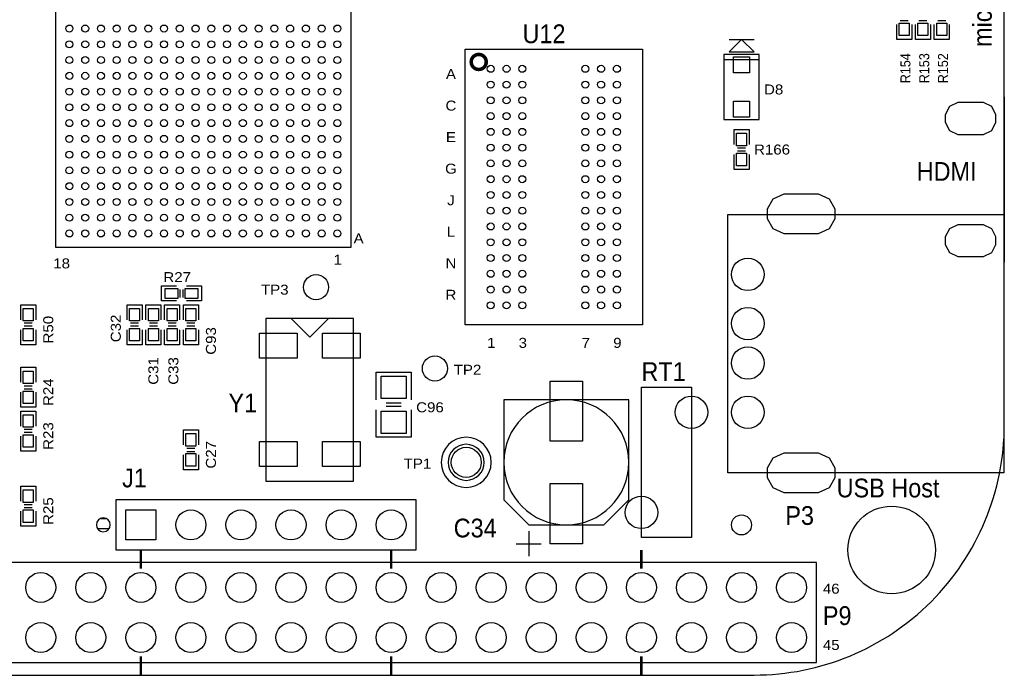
# Model space of a CAD drawing. Extents: x -14006 to 19506, y -9606 to 12409.
# Tile 3 of 20: x -5356 to 2512, y 1113 to 6360. Entities that reach past the tile are written whole.
import ezdxf
from ezdxf.enums import TextEntityAlignment as Align

# ---------------------------------------------------------------- set-up
doc = ezdxf.new("R2010")
doc.units = 0
doc.header["$MEASUREMENT"] = 0
doc.layers.get('0').update_dxf_attribs({"linetype": 'CONTINUOUS'})
doc.layers.add('1', color=7, linetype='CONTINUOUS')

# ---------------------------------------------------------------- blocks, each defined once
blk = doc.blocks.new('FIGURE_SQUARE')
blk.add_lwpolyline([(-0.5, -0.5), (-0.5, 0.5), (0.5, 0.5), (0.5, -0.5)], close=True)
blk = doc.blocks.new('FIGURE_OBLONG')
blk.add_lwpolyline([(-0.5, -0.125), (-0.5, 0.125), (-0.416, 0.375), (-0.25, 0.5), (0.25, 0.5), (0.416, 0.375), (0.5, 0.125), (0.5, -0.125), (0.416, -0.375), (0.25, -0.5), (-0.25, -0.5), (-0.416, -0.375)], close=True)
blk = doc.blocks.new('FIGURE_CIRCLE')
blk.add_circle((0, 0), 0.5)

msp = doc.modelspace()

# ---------------------------------------------------------------- linework, layer by layer
at = {"layer": '1'}
for points in [[(2512, 3122.64), (2512, 7722.64)], [(1772, 6322.64), (1772, 6202.64), (1652, 6202.64), (1652, 6322.64)], [(1744, 6350.64), (1680, 6350.64)], [(1922, 6322.64), (1922, 6202.64), (1802, 6202.64), (1802, 6322.64)], [(1894, 6350.64), (1830, 6350.64)], [(2072, 6322.64), (2072, 6202.64), (1952, 6202.64), (1952, 6322.64)], [(2044, 6350.64), (1980, 6350.64)], [(312, 6102.64), (412, 6202.64)], [(312, 6202.64), (512, 6202.64)], [(512, 6102.64), (412, 6202.64)], [(312, 6102.64), (512, 6102.64)], [(272, 6042.64), (552, 6042.64)], [(2512, 5744.04), (2512, 4421.24)], [(352, 5362.64), (352, 5482.64), (472, 5482.64)], [(472, 5482.64), (472, 5362.64)], [(472, 5282.64), (472, 5162.64), (352, 5162.64), (352, 5282.64)], [(444, 5334.64), (380, 5334.64)], [(444, 5310.64), (380, 5310.64)], [(-4103, 4112.64), (-4223, 4112.64), (-4223, 4232.64), (-4103, 4232.64)], [(-4075, 4140.64), (-4075, 4204.64)], [(-4051, 4140.64), (-4051, 4204.64)], [(-4023, 4232.64), (-3903, 4232.64), (-3903, 4112.64)], [(-3903, 4112.64), (-4023, 4112.64)], [(-5348, 3962.64), (-5348, 4082.64), (-5228, 4082.64)], [(-5228, 4082.64), (-5228, 3962.64)], [(-4498, 3962.64), (-4498, 4082.64), (-4378, 4082.64)], [(-4378, 4082.64), (-4378, 3962.64)], [(-4348, 3962.64), (-4348, 4082.64), (-4228, 4082.64)], [(-4228, 4082.64), (-4228, 3962.64)], [(-4198, 3962.64), (-4198, 4082.64), (-4078, 4082.64)], [(-4078, 4082.64), (-4078, 3962.64)], [(-4048, 3962.64), (-4048, 4082.64), (-3928, 4082.64)], [(-3928, 4082.64), (-3928, 3962.64)], [(-5256, 3934.64), (-5320, 3934.64)], [(-4406, 3934.64), (-4470, 3934.64)], [(-4256, 3934.64), (-4320, 3934.64)], [(-4106, 3934.64), (-4170, 3934.64)], [(-3956, 3934.64), (-4020, 3934.64)], [(-2888, 3972.64), (-3038, 3822.64), (-3188, 3972.64)], [(-5228, 3882.64), (-5228, 3762.64), (-5348, 3762.64), (-5348, 3882.64)], [(-5256, 3910.64), (-5320, 3910.64)], [(-4378, 3882.64), (-4378, 3762.64), (-4498, 3762.64), (-4498, 3882.64)], [(-4406, 3910.64), (-4470, 3910.64)], [(-4228, 3882.64), (-4228, 3762.64), (-4348, 3762.64), (-4348, 3882.64)], [(-4256, 3910.64), (-4320, 3910.64)], [(-4078, 3882.64), (-4078, 3762.64), (-4198, 3762.64), (-4198, 3882.64)], [(-4106, 3910.64), (-4170, 3910.64)], [(-3928, 3882.64), (-3928, 3762.64), (-4048, 3762.64), (-4048, 3882.64)], [(-3956, 3910.64), (-4020, 3910.64)], [(-5348, 3462.64), (-5348, 3582.64), (-5228, 3582.64), (-5228, 3462.64)], [(-2508, 3322.64), (-2508, 3542.64), (-2488, 3542.64), (-2228, 3542.64), (-2228, 3322.64)], [(-5320, 3434.64), (-5256, 3434.64)], [(-5320, 3410.64), (-5256, 3410.64)], [(-5228, 3382.64), (-5228, 3262.64), (-5348, 3262.64)], [(-5348, 3262.64), (-5348, 3382.64)], [(-5348, 3112.64), (-5348, 3232.64), (-5228, 3232.64)], [(-5228, 3232.64), (-5228, 3112.64)], [(-2228, 3242.64), (-2228, 3022.64), (-2508, 3022.64)], [(-2508, 3022.64), (-2508, 3242.64)], [(-2428, 3298.64), (-2308, 3298.64)], [(-2428, 3270.64), (-2308, 3270.64)], [(-5256, 3084.64), (-5320, 3084.64)], [(-4048, 2962.64), (-4048, 3082.64), (-3928, 3082.64), (-3928, 2962.64)], [(-5228, 3032.64), (-5228, 2912.64), (-5348, 2912.64), (-5348, 3032.64)], [(-5256, 3060.64), (-5320, 3060.64)], [(-4020, 2934.64), (-3956, 2934.64)], [(-3928, 2882.64), (-3928, 2762.64), (-4048, 2762.64)], [(-4048, 2762.64), (-4048, 2882.64)], [(-4020, 2910.64), (-3956, 2910.64)], [(-5348, 2512.64), (-5348, 2632.64), (-5228, 2632.64), (-5228, 2512.64)], [(-5320, 2484.64), (-5256, 2484.64)], [(-5320, 2460.64), (-5256, 2460.64)], [(-5228, 2432.64), (-5228, 2312.64), (-5348, 2312.64)], [(-5348, 2312.64), (-5348, 2432.64)], [(-4708.92, 2374.24), (-4667.08, 2374.24)], [(-4735.88, 2294.24), (-4640.12, 2294.24)], [(-1288, 2272.64), (-1288, 2072.64)], [(-1388, 2172.64), (-1188, 2172.64)], [(-10088, 1122.64), (512, 1122.64)]]:
    msp.add_lwpolyline(points, dxfattribs=at)
for points in [[(-2706.88, 6903.76), (-5069.12, 6903.76), (-5069.12, 4541.52), (-2706.88, 4541.52)], [(-1796, 6124.64), (-380, 6124.64), (-380, 3920.64), (-1796, 3920.64)], [(552, 5562.64), (552, 6082.64), (272, 6082.64), (272, 5562.64)], [(302.8, 2739.04), (302.8, 4802.24), (2507.6, 4802.24), (2507.6, 2739.04)], [(-2688, 3972.64), (-3388, 3972.64), (-3388, 2672.64), (-2688, 2672.64)], [(-388, 2222.64), (-388, 3422.64), (12, 3422.64), (12, 2222.64)], [(-488, 3322.64), (-1488, 3322.64), (-1488, 2522.64), (-1288, 2322.64), (-688, 2322.64), (-488, 2522.64)], [(-4588, 2522.64), (-4588, 2122.64), (-2188, 2122.64), (-2188, 2522.64)], [(-7788, 1222.64), (1012, 1222.64), (1012, 2022.64), (-7788, 2022.64), (-8188, 2022.64), (-8188, 1222.64)]]:
    msp.add_lwpolyline(points, close=True, dxfattribs=at)
at = {"layer": '1', "const_width": 28}
msp.add_lwpolyline([(-1628, 6022.64, 1), (-1748, 6022.64, 1)], format="xyb", close=True, dxfattribs=at)
at = {"layer": '1'}
for points in [[(-488, 2822.64, 1), (-1488, 2822.64, 1)], [(-1588, 2822.64, 1), (-1988, 2822.64, 1)], [(-1644, 2822.64, 1), (-1932, 2822.64, 1)], [(-4632.32, 2322.64, 1), (-4743.68, 2322.64, 1)]]:
    msp.add_lwpolyline(points, format="xyb", close=True, dxfattribs=at)
msp.add_lwpolyline([(512, 1122.64, 0.414214), (2512, 3122.64)], format="xyb", dxfattribs=at)
at = {"layer": '1', "const_width": 20}
for points in [[(-4388, 1972.64), (-4388, 2122.64)], [(-2388, 1972.64), (-2388, 2122.64)], [(-388, 1972.64), (-388, 2122.64)], [(-4388, 1122.64), (-4388, 1272.64)], [(-2388, 1122.64), (-2388, 1272.64)], [(-388, 1122.64), (-388, 1272.64)]]:
    msp.add_lwpolyline(points, dxfattribs=at)

# ---------------------------------------------------------------- block references
at = {"layer": '1'}
for name, p, xscale, yscale in [('FIGURE_CIRCLE', (-4958.88, 6289.56), 56, 56), ('FIGURE_CIRCLE', (-4832.88, 6289.56), 56, 56), ('FIGURE_CIRCLE', (-4706.88, 6289.56), 56, 56), ('FIGURE_CIRCLE', (-4580.92, 6289.56), 56, 56), ('FIGURE_CIRCLE', (-4454.92, 6289.56), 56, 56), ('FIGURE_CIRCLE', (-4328.96, 6289.56), 56, 56), ('FIGURE_CIRCLE', (-4202.96, 6289.56), 56, 56), ('FIGURE_CIRCLE', (-4076.96, 6289.56), 56, 56), ('FIGURE_CIRCLE', (-3951, 6289.56), 56, 56), ('FIGURE_CIRCLE', (-3825, 6289.56), 56, 56), ('FIGURE_CIRCLE', (-3699.04, 6289.56), 56, 56), ('FIGURE_CIRCLE', (-3573.04, 6289.56), 56, 56), ('FIGURE_CIRCLE', (-3447.04, 6289.56), 56, 56), ('FIGURE_CIRCLE', (-3321.08, 6289.56), 56, 56), ('FIGURE_CIRCLE', (-3195.08, 6289.56), 56, 56), ('FIGURE_CIRCLE', (-3069.12, 6289.56), 56, 56), ('FIGURE_CIRCLE', (-2943.12, 6289.56), 56, 56), ('FIGURE_CIRCLE', (-2817.12, 6289.56), 56, 56), ('FIGURE_SQUARE', (1712, 6282.64), 80, 100), ('FIGURE_SQUARE', (1862, 6282.64), 80, 100), ('FIGURE_SQUARE', (2012, 6282.64), 80, 100), ('FIGURE_CIRCLE', (-4958.88, 6163.6), 56, 56), ('FIGURE_CIRCLE', (-4832.88, 6163.6), 56, 56), ('FIGURE_CIRCLE', (-4706.88, 6163.6), 56, 56), ('FIGURE_CIRCLE', (-4580.92, 6163.6), 56, 56), ('FIGURE_CIRCLE', (-4454.92, 6163.6), 56, 56), ('FIGURE_CIRCLE', (-4328.96, 6163.6), 56, 56), ('FIGURE_CIRCLE', (-4202.96, 6163.6), 56, 56), ('FIGURE_CIRCLE', (-4076.96, 6163.6), 56, 56), ('FIGURE_CIRCLE', (-3951, 6163.6), 56, 56), ('FIGURE_CIRCLE', (-3825, 6163.6), 56, 56), ('FIGURE_CIRCLE', (-3699.04, 6163.6), 56, 56), ('FIGURE_CIRCLE', (-3573.04, 6163.6), 56, 56), ('FIGURE_CIRCLE', (-3447.04, 6163.6), 56, 56), ('FIGURE_CIRCLE', (-3321.08, 6163.6), 56, 56), ('FIGURE_CIRCLE', (-3195.08, 6163.6), 56, 56), ('FIGURE_CIRCLE', (-3069.12, 6163.6), 56, 56), ('FIGURE_CIRCLE', (-2943.12, 6163.6), 56, 56), ('FIGURE_CIRCLE', (-2817.12, 6163.6), 56, 56), ('FIGURE_CIRCLE', (-4958.88, 6037.6), 56, 56), ('FIGURE_CIRCLE', (-4832.88, 6037.6), 56, 56), ('FIGURE_CIRCLE', (-4706.88, 6037.6), 56, 56), ('FIGURE_CIRCLE', (-4580.92, 6037.6), 56, 56), ('FIGURE_CIRCLE', (-4454.92, 6037.6), 56, 56), ('FIGURE_CIRCLE', (-4328.96, 6037.6), 56, 56), ('FIGURE_CIRCLE', (-4202.96, 6037.6), 56, 56), ('FIGURE_CIRCLE', (-4076.96, 6037.6), 56, 56), ('FIGURE_CIRCLE', (-3951, 6037.6), 56, 56), ('FIGURE_CIRCLE', (-3825, 6037.6), 56, 56), ('FIGURE_CIRCLE', (-3699.04, 6037.6), 56, 56), ('FIGURE_CIRCLE', (-3573.04, 6037.6), 56, 56), ('FIGURE_CIRCLE', (-3447.04, 6037.6), 56, 56), ('FIGURE_CIRCLE', (-3321.08, 6037.6), 56, 56), ('FIGURE_CIRCLE', (-3195.08, 6037.6), 56, 56), ('FIGURE_CIRCLE', (-3069.12, 6037.6), 56, 56), ('FIGURE_CIRCLE', (-2943.12, 6037.6), 56, 56), ('FIGURE_CIRCLE', (-2817.12, 6037.6), 56, 56), ('FIGURE_SQUARE', (412, 5999.8), 126, 126), ('FIGURE_CIRCLE', (-1592, 5967.64), 56, 56), ('FIGURE_CIRCLE', (-1466, 5967.64), 56, 56), ('FIGURE_CIRCLE', (-1340, 5967.64), 56, 56), ('FIGURE_CIRCLE', (-836, 5967.64), 56, 56), ('FIGURE_CIRCLE', (-710, 5967.64), 56, 56), ('FIGURE_CIRCLE', (-584, 5967.64), 56, 56), ('FIGURE_CIRCLE', (-4958.88, 5911.6), 56, 56), ('FIGURE_CIRCLE', (-4832.88, 5911.6), 56, 56), ('FIGURE_CIRCLE', (-4706.88, 5911.6), 56, 56), ('FIGURE_CIRCLE', (-4580.92, 5911.6), 56, 56), ('FIGURE_CIRCLE', (-4454.92, 5911.6), 56, 56), ('FIGURE_CIRCLE', (-4328.96, 5911.6), 56, 56), ('FIGURE_CIRCLE', (-4202.96, 5911.6), 56, 56), ('FIGURE_CIRCLE', (-4076.96, 5911.6), 56, 56), ('FIGURE_CIRCLE', (-3951, 5911.6), 56, 56), ('FIGURE_CIRCLE', (-3825, 5911.6), 56, 56), ('FIGURE_CIRCLE', (-3699.04, 5911.6), 56, 56), ('FIGURE_CIRCLE', (-3573.04, 5911.6), 56, 56), ('FIGURE_CIRCLE', (-3447.04, 5911.6), 56, 56), ('FIGURE_CIRCLE', (-3321.08, 5911.6), 56, 56), ('FIGURE_CIRCLE', (-3195.08, 5911.6), 56, 56), ('FIGURE_CIRCLE', (-3069.12, 5911.6), 56, 56), ('FIGURE_CIRCLE', (-2943.12, 5911.6), 56, 56), ('FIGURE_CIRCLE', (-2817.12, 5911.6), 56, 56), ('FIGURE_CIRCLE', (-1592, 5841.64), 56, 56), ('FIGURE_CIRCLE', (-1466, 5841.64), 56, 56), ('FIGURE_CIRCLE', (-1340, 5841.64), 56, 56), ('FIGURE_CIRCLE', (-836, 5841.64), 56, 56), ('FIGURE_CIRCLE', (-710, 5841.64), 56, 56), ('FIGURE_CIRCLE', (-584, 5841.64), 56, 56), ('FIGURE_CIRCLE', (-4958.88, 5785.64), 56, 56), ('FIGURE_CIRCLE', (-4832.88, 5785.64), 56, 56), ('FIGURE_CIRCLE', (-4706.88, 5785.64), 56, 56), ('FIGURE_CIRCLE', (-4580.92, 5785.64), 56, 56), ('FIGURE_CIRCLE', (-4454.92, 5785.64), 56, 56), ('FIGURE_CIRCLE', (-4328.96, 5785.64), 56, 56), ('FIGURE_CIRCLE', (-4202.96, 5785.64), 56, 56), ('FIGURE_CIRCLE', (-4076.96, 5785.64), 56, 56), ('FIGURE_CIRCLE', (-3951, 5785.64), 56, 56), ('FIGURE_CIRCLE', (-3825, 5785.64), 56, 56), ('FIGURE_CIRCLE', (-3699.04, 5785.64), 56, 56), ('FIGURE_CIRCLE', (-3573.04, 5785.64), 56, 56), ('FIGURE_CIRCLE', (-3447.04, 5785.64), 56, 56), ('FIGURE_CIRCLE', (-3321.08, 5785.64), 56, 56), ('FIGURE_CIRCLE', (-3195.08, 5785.64), 56, 56), ('FIGURE_CIRCLE', (-3069.12, 5785.64), 56, 56), ('FIGURE_CIRCLE', (-2943.12, 5785.64), 56, 56), ('FIGURE_CIRCLE', (-2817.12, 5785.64), 56, 56), ('FIGURE_CIRCLE', (-4958.88, 5659.64), 56, 56), ('FIGURE_CIRCLE', (-4832.88, 5659.64), 56, 56), ('FIGURE_CIRCLE', (-4706.88, 5659.64), 56, 56), ('FIGURE_CIRCLE', (-4580.92, 5659.64), 56, 56), ('FIGURE_CIRCLE', (-4454.92, 5659.64), 56, 56), ('FIGURE_CIRCLE', (-4328.96, 5659.64), 56, 56), ('FIGURE_CIRCLE', (-4202.96, 5659.64), 56, 56), ('FIGURE_CIRCLE', (-4076.96, 5659.64), 56, 56), ('FIGURE_CIRCLE', (-3951, 5659.64), 56, 56), ('FIGURE_CIRCLE', (-3825, 5659.64), 56, 56), ('FIGURE_CIRCLE', (-3699.04, 5659.64), 56, 56), ('FIGURE_CIRCLE', (-3573.04, 5659.64), 56, 56), ('FIGURE_CIRCLE', (-3447.04, 5659.64), 56, 56), ('FIGURE_CIRCLE', (-3321.08, 5659.64), 56, 56), ('FIGURE_CIRCLE', (-3195.08, 5659.64), 56, 56), ('FIGURE_CIRCLE', (-3069.12, 5659.64), 56, 56), ('FIGURE_CIRCLE', (-2943.12, 5659.64), 56, 56), ('FIGURE_CIRCLE', (-2817.12, 5659.64), 56, 56), ('FIGURE_CIRCLE', (-1592, 5715.64), 56, 56), ('FIGURE_CIRCLE', (-1466, 5715.64), 56, 56), ('FIGURE_CIRCLE', (-1340, 5715.64), 56, 56), ('FIGURE_CIRCLE', (-836, 5715.64), 56, 56), ('FIGURE_CIRCLE', (-710, 5715.64), 56, 56), ('FIGURE_CIRCLE', (-584, 5715.64), 56, 56), ('FIGURE_SQUARE', (412, 5645.48), 126, 126), ('FIGURE_OBLONG', (2242.72, 5570.84), 400, 260), ('FIGURE_CIRCLE', (-1592, 5589.64), 56, 56), ('FIGURE_CIRCLE', (-1466, 5589.64), 56, 56), ('FIGURE_CIRCLE', (-1340, 5589.64), 56, 56), ('FIGURE_CIRCLE', (-836, 5589.64), 56, 56), ('FIGURE_CIRCLE', (-710, 5589.64), 56, 56), ('FIGURE_CIRCLE', (-584, 5589.64), 56, 56), ('FIGURE_CIRCLE', (-4958.88, 5533.68), 56, 56), ('FIGURE_CIRCLE', (-4832.88, 5533.68), 56, 56), ('FIGURE_CIRCLE', (-4706.88, 5533.68), 56, 56), ('FIGURE_CIRCLE', (-4580.92, 5533.68), 56, 56), ('FIGURE_CIRCLE', (-4454.92, 5533.68), 56, 56), ('FIGURE_CIRCLE', (-4328.96, 5533.68), 56, 56), ('FIGURE_CIRCLE', (-4202.96, 5533.68), 56, 56), ('FIGURE_CIRCLE', (-4076.96, 5533.68), 56, 56), ('FIGURE_CIRCLE', (-3951, 5533.68), 56, 56), ('FIGURE_CIRCLE', (-3825, 5533.68), 56, 56), ('FIGURE_CIRCLE', (-3699.04, 5533.68), 56, 56), ('FIGURE_CIRCLE', (-3573.04, 5533.68), 56, 56), ('FIGURE_CIRCLE', (-3447.04, 5533.68), 56, 56), ('FIGURE_CIRCLE', (-3321.08, 5533.68), 56, 56), ('FIGURE_CIRCLE', (-3195.08, 5533.68), 56, 56), ('FIGURE_CIRCLE', (-3069.12, 5533.68), 56, 56), ('FIGURE_CIRCLE', (-2943.12, 5533.68), 56, 56), ('FIGURE_CIRCLE', (-2817.12, 5533.68), 56, 56), ('FIGURE_CIRCLE', (-4958.88, 5407.68), 56, 56), ('FIGURE_CIRCLE', (-4832.88, 5407.68), 56, 56), ('FIGURE_CIRCLE', (-4706.88, 5407.68), 56, 56), ('FIGURE_CIRCLE', (-4580.92, 5407.68), 56, 56), ('FIGURE_CIRCLE', (-4454.92, 5407.68), 56, 56), ('FIGURE_CIRCLE', (-4328.96, 5407.68), 56, 56), ('FIGURE_CIRCLE', (-4202.96, 5407.68), 56, 56), ('FIGURE_CIRCLE', (-4076.96, 5407.68), 56, 56), ('FIGURE_CIRCLE', (-3951, 5407.68), 56, 56), ('FIGURE_CIRCLE', (-3825, 5407.68), 56, 56), ('FIGURE_CIRCLE', (-3699.04, 5407.68), 56, 56), ('FIGURE_CIRCLE', (-3573.04, 5407.68), 56, 56), ('FIGURE_CIRCLE', (-3447.04, 5407.68), 56, 56), ('FIGURE_CIRCLE', (-3321.08, 5407.68), 56, 56), ('FIGURE_CIRCLE', (-3195.08, 5407.68), 56, 56), ('FIGURE_CIRCLE', (-3069.12, 5407.68), 56, 56), ('FIGURE_CIRCLE', (-2943.12, 5407.68), 56, 56), ('FIGURE_CIRCLE', (-2817.12, 5407.68), 56, 56), ('FIGURE_CIRCLE', (-1592, 5463.64), 56, 56), ('FIGURE_CIRCLE', (-1466, 5463.64), 56, 56), ('FIGURE_CIRCLE', (-1340, 5463.64), 56, 56), ('FIGURE_CIRCLE', (-836, 5463.64), 56, 56), ('FIGURE_CIRCLE', (-710, 5463.64), 56, 56), ('FIGURE_CIRCLE', (-584, 5463.64), 56, 56), ('FIGURE_SQUARE', (412, 5402.64), 80, 100), ('FIGURE_CIRCLE', (-1592, 5337.64), 56, 56), ('FIGURE_CIRCLE', (-1466, 5337.64), 56, 56), ('FIGURE_CIRCLE', (-1340, 5337.64), 56, 56), ('FIGURE_CIRCLE', (-836, 5337.64), 56, 56), ('FIGURE_CIRCLE', (-710, 5337.64), 56, 56), ('FIGURE_CIRCLE', (-584, 5337.64), 56, 56), ('FIGURE_CIRCLE', (-4958.88, 5281.68), 56, 56), ('FIGURE_CIRCLE', (-4832.88, 5281.68), 56, 56), ('FIGURE_CIRCLE', (-4706.88, 5281.68), 56, 56), ('FIGURE_CIRCLE', (-4580.92, 5281.68), 56, 56), ('FIGURE_CIRCLE', (-4454.92, 5281.68), 56, 56), ('FIGURE_CIRCLE', (-4328.96, 5281.68), 56, 56), ('FIGURE_CIRCLE', (-4202.96, 5281.68), 56, 56), ('FIGURE_CIRCLE', (-4076.96, 5281.68), 56, 56), ('FIGURE_CIRCLE', (-3951, 5281.68), 56, 56), ('FIGURE_CIRCLE', (-3825, 5281.68), 56, 56), ('FIGURE_CIRCLE', (-3699.04, 5281.68), 56, 56), ('FIGURE_CIRCLE', (-3573.04, 5281.68), 56, 56), ('FIGURE_CIRCLE', (-3447.04, 5281.68), 56, 56), ('FIGURE_CIRCLE', (-3321.08, 5281.68), 56, 56), ('FIGURE_CIRCLE', (-3195.08, 5281.68), 56, 56), ('FIGURE_CIRCLE', (-3069.12, 5281.68), 56, 56), ('FIGURE_CIRCLE', (-2943.12, 5281.68), 56, 56), ('FIGURE_CIRCLE', (-2817.12, 5281.68), 56, 56), ('FIGURE_SQUARE', (412, 5242.64), 80, 100), ('FIGURE_CIRCLE', (-1592, 5211.64), 56, 56), ('FIGURE_CIRCLE', (-1466, 5211.64), 56, 56), ('FIGURE_CIRCLE', (-1340, 5211.64), 56, 56), ('FIGURE_CIRCLE', (-836, 5211.64), 56, 56), ('FIGURE_CIRCLE', (-710, 5211.64), 56, 56), ('FIGURE_CIRCLE', (-584, 5211.64), 56, 56), ('FIGURE_CIRCLE', (-4958.88, 5155.72), 56, 56), ('FIGURE_CIRCLE', (-4832.88, 5155.72), 56, 56), ('FIGURE_CIRCLE', (-4706.88, 5155.72), 56, 56), ('FIGURE_CIRCLE', (-4580.92, 5155.72), 56, 56), ('FIGURE_CIRCLE', (-4454.92, 5155.72), 56, 56), ('FIGURE_CIRCLE', (-4328.96, 5155.72), 56, 56), ('FIGURE_CIRCLE', (-4202.96, 5155.72), 56, 56), ('FIGURE_CIRCLE', (-4076.96, 5155.72), 56, 56), ('FIGURE_CIRCLE', (-3951, 5155.72), 56, 56), ('FIGURE_CIRCLE', (-3825, 5155.72), 56, 56), ('FIGURE_CIRCLE', (-3699.04, 5155.72), 56, 56), ('FIGURE_CIRCLE', (-3573.04, 5155.72), 56, 56), ('FIGURE_CIRCLE', (-3447.04, 5155.72), 56, 56), ('FIGURE_CIRCLE', (-3321.08, 5155.72), 56, 56), ('FIGURE_CIRCLE', (-3195.08, 5155.72), 56, 56), ('FIGURE_CIRCLE', (-3069.12, 5155.72), 56, 56), ('FIGURE_CIRCLE', (-2943.12, 5155.72), 56, 56), ('FIGURE_CIRCLE', (-2817.12, 5155.72), 56, 56), ('FIGURE_CIRCLE', (-4958.88, 5029.72), 56, 56), ('FIGURE_CIRCLE', (-4832.88, 5029.72), 56, 56), ('FIGURE_CIRCLE', (-4706.88, 5029.72), 56, 56), ('FIGURE_CIRCLE', (-4580.92, 5029.72), 56, 56), ('FIGURE_CIRCLE', (-4454.92, 5029.72), 56, 56), ('FIGURE_CIRCLE', (-4328.96, 5029.72), 56, 56), ('FIGURE_CIRCLE', (-4202.96, 5029.72), 56, 56), ('FIGURE_CIRCLE', (-4076.96, 5029.72), 56, 56), ('FIGURE_CIRCLE', (-3951, 5029.72), 56, 56), ('FIGURE_CIRCLE', (-3825, 5029.72), 56, 56), ('FIGURE_CIRCLE', (-3699.04, 5029.72), 56, 56), ('FIGURE_CIRCLE', (-3573.04, 5029.72), 56, 56), ('FIGURE_CIRCLE', (-3447.04, 5029.72), 56, 56), ('FIGURE_CIRCLE', (-3321.08, 5029.72), 56, 56), ('FIGURE_CIRCLE', (-3195.08, 5029.72), 56, 56), ('FIGURE_CIRCLE', (-3069.12, 5029.72), 56, 56), ('FIGURE_CIRCLE', (-2943.12, 5029.72), 56, 56), ('FIGURE_CIRCLE', (-2817.12, 5029.72), 56, 56), ('FIGURE_CIRCLE', (-1592, 5085.64), 56, 56), ('FIGURE_CIRCLE', (-1466, 5085.64), 56, 56), ('FIGURE_CIRCLE', (-1340, 5085.64), 56, 56), ('FIGURE_CIRCLE', (-836, 5085.64), 56, 56), ('FIGURE_CIRCLE', (-710, 5085.64), 56, 56), ('FIGURE_CIRCLE', (-584, 5085.64), 56, 56), ('FIGURE_CIRCLE', (-1592, 4959.64), 56, 56), ('FIGURE_CIRCLE', (-1466, 4959.64), 56, 56), ('FIGURE_CIRCLE', (-1340, 4959.64), 56, 56), ('FIGURE_CIRCLE', (-836, 4959.64), 56, 56), ('FIGURE_CIRCLE', (-710, 4959.64), 56, 56), ('FIGURE_CIRCLE', (-584, 4959.64), 56, 56), ('FIGURE_OBLONG', (888.8, 4808.64), 540, 320), ('FIGURE_CIRCLE', (-4958.88, 4903.76), 56, 56), ('FIGURE_CIRCLE', (-4832.88, 4903.76), 56, 56), ('FIGURE_CIRCLE', (-4706.88, 4903.76), 56, 56), ('FIGURE_CIRCLE', (-4580.92, 4903.76), 56, 56), ('FIGURE_CIRCLE', (-4454.92, 4903.76), 56, 56), ('FIGURE_CIRCLE', (-4328.96, 4903.76), 56, 56), ('FIGURE_CIRCLE', (-4202.96, 4903.76), 56, 56), ('FIGURE_CIRCLE', (-4076.96, 4903.76), 56, 56), ('FIGURE_CIRCLE', (-3951, 4903.76), 56, 56), ('FIGURE_CIRCLE', (-3825, 4903.76), 56, 56), ('FIGURE_CIRCLE', (-3699.04, 4903.76), 56, 56), ('FIGURE_CIRCLE', (-3573.04, 4903.76), 56, 56), ('FIGURE_CIRCLE', (-3447.04, 4903.76), 56, 56), ('FIGURE_CIRCLE', (-3321.08, 4903.76), 56, 56), ('FIGURE_CIRCLE', (-3195.08, 4903.76), 56, 56), ('FIGURE_CIRCLE', (-3069.12, 4903.76), 56, 56), ('FIGURE_CIRCLE', (-2943.12, 4903.76), 56, 56), ('FIGURE_CIRCLE', (-2817.12, 4903.76), 56, 56), ('FIGURE_CIRCLE', (-4958.88, 4777.76), 56, 56), ('FIGURE_CIRCLE', (-4832.88, 4777.76), 56, 56), ('FIGURE_CIRCLE', (-4706.88, 4777.76), 56, 56), ('FIGURE_CIRCLE', (-4580.92, 4777.76), 56, 56), ('FIGURE_CIRCLE', (-4454.92, 4777.76), 56, 56), ('FIGURE_CIRCLE', (-4328.96, 4777.76), 56, 56), ('FIGURE_CIRCLE', (-4202.96, 4777.76), 56, 56), ('FIGURE_CIRCLE', (-4076.96, 4777.76), 56, 56), ('FIGURE_CIRCLE', (-3951, 4777.76), 56, 56), ('FIGURE_CIRCLE', (-3825, 4777.76), 56, 56), ('FIGURE_CIRCLE', (-3699.04, 4777.76), 56, 56), ('FIGURE_CIRCLE', (-3573.04, 4777.76), 56, 56), ('FIGURE_CIRCLE', (-3447.04, 4777.76), 56, 56), ('FIGURE_CIRCLE', (-3321.08, 4777.76), 56, 56), ('FIGURE_CIRCLE', (-3195.08, 4777.76), 56, 56), ('FIGURE_CIRCLE', (-3069.12, 4777.76), 56, 56), ('FIGURE_CIRCLE', (-2943.12, 4777.76), 56, 56), ('FIGURE_CIRCLE', (-2817.12, 4777.76), 56, 56), ('FIGURE_CIRCLE', (-1592, 4833.64), 56, 56), ('FIGURE_CIRCLE', (-1466, 4833.64), 56, 56), ('FIGURE_CIRCLE', (-1340, 4833.64), 56, 56), ('FIGURE_CIRCLE', (-836, 4833.64), 56, 56), ('FIGURE_CIRCLE', (-710, 4833.64), 56, 56), ('FIGURE_CIRCLE', (-584, 4833.64), 56, 56), ('FIGURE_CIRCLE', (-1592, 4707.64), 56, 56), ('FIGURE_CIRCLE', (-1466, 4707.64), 56, 56), ('FIGURE_CIRCLE', (-1340, 4707.64), 56, 56), ('FIGURE_CIRCLE', (-836, 4707.64), 56, 56), ('FIGURE_CIRCLE', (-710, 4707.64), 56, 56), ('FIGURE_CIRCLE', (-584, 4707.64), 56, 56), ('FIGURE_OBLONG', (2242.72, 4594.44), 400, 260), ('FIGURE_CIRCLE', (-4958.88, 4651.76), 56, 56), ('FIGURE_CIRCLE', (-4832.88, 4651.76), 56, 56), ('FIGURE_CIRCLE', (-4706.88, 4651.76), 56, 56), ('FIGURE_CIRCLE', (-4580.92, 4651.76), 56, 56), ('FIGURE_CIRCLE', (-4454.92, 4651.76), 56, 56), ('FIGURE_CIRCLE', (-4328.96, 4651.76), 56, 56), ('FIGURE_CIRCLE', (-4202.96, 4651.76), 56, 56), ('FIGURE_CIRCLE', (-4076.96, 4651.76), 56, 56), ('FIGURE_CIRCLE', (-3951, 4651.76), 56, 56), ('FIGURE_CIRCLE', (-3825, 4651.76), 56, 56), ('FIGURE_CIRCLE', (-3699.04, 4651.76), 56, 56), ('FIGURE_CIRCLE', (-3573.04, 4651.76), 56, 56), ('FIGURE_CIRCLE', (-3447.04, 4651.76), 56, 56), ('FIGURE_CIRCLE', (-3321.08, 4651.76), 56, 56), ('FIGURE_CIRCLE', (-3195.08, 4651.76), 56, 56), ('FIGURE_CIRCLE', (-3069.12, 4651.76), 56, 56), ('FIGURE_CIRCLE', (-2943.12, 4651.76), 56, 56), ('FIGURE_CIRCLE', (-2817.12, 4651.76), 56, 56), ('FIGURE_CIRCLE', (-1592, 4581.64), 56, 56), ('FIGURE_CIRCLE', (-1466, 4581.64), 56, 56), ('FIGURE_CIRCLE', (-1340, 4581.64), 56, 56), ('FIGURE_CIRCLE', (-836, 4581.64), 56, 56), ('FIGURE_CIRCLE', (-710, 4581.64), 56, 56), ('FIGURE_CIRCLE', (-584, 4581.64), 56, 56), ('FIGURE_CIRCLE', (-1592, 4455.64), 56, 56), ('FIGURE_CIRCLE', (-1466, 4455.64), 56, 56), ('FIGURE_CIRCLE', (-1340, 4455.64), 56, 56), ('FIGURE_CIRCLE', (-836, 4455.64), 56, 56), ('FIGURE_CIRCLE', (-710, 4455.64), 56, 56), ('FIGURE_CIRCLE', (-584, 4455.64), 56, 56), ('FIGURE_CIRCLE', (462, 4325.04), 260, 260), ('FIGURE_CIRCLE', (-1592, 4329.64), 56, 56), ('FIGURE_CIRCLE', (-1466, 4329.64), 56, 56), ('FIGURE_CIRCLE', (-1340, 4329.64), 56, 56), ('FIGURE_CIRCLE', (-836, 4329.64), 56, 56), ('FIGURE_CIRCLE', (-710, 4329.64), 56, 56), ('FIGURE_CIRCLE', (-584, 4329.64), 56, 56), ('FIGURE_CIRCLE', (-2988, 4222.64), 200, 200), ('FIGURE_SQUARE', (-4143, 4172.64), 100, 80), ('FIGURE_SQUARE', (-3983, 4172.64), 100, 80), ('FIGURE_CIRCLE', (-1592, 4203.64), 56, 56), ('FIGURE_CIRCLE', (-1466, 4203.64), 56, 56), ('FIGURE_CIRCLE', (-1340, 4203.64), 56, 56), ('FIGURE_CIRCLE', (-836, 4203.64), 56, 56), ('FIGURE_CIRCLE', (-710, 4203.64), 56, 56), ('FIGURE_CIRCLE', (-584, 4203.64), 56, 56), ('FIGURE_CIRCLE', (-1592, 4077.64), 56, 56), ('FIGURE_CIRCLE', (-1466, 4077.64), 56, 56), ('FIGURE_CIRCLE', (-1340, 4077.64), 56, 56), ('FIGURE_CIRCLE', (-836, 4077.64), 56, 56), ('FIGURE_CIRCLE', (-710, 4077.64), 56, 56), ('FIGURE_CIRCLE', (-584, 4077.64), 56, 56), ('FIGURE_SQUARE', (-5288, 4002.64), 80, 100), ('FIGURE_SQUARE', (-4438, 4002.64), 80, 100), ('FIGURE_SQUARE', (-4288, 4002.64), 80, 100), ('FIGURE_SQUARE', (-4138, 4002.64), 80, 100), ('FIGURE_SQUARE', (-3988, 4002.64), 80, 100), ('FIGURE_CIRCLE', (462, 3931.44), 260, 260), ('FIGURE_SQUARE', (-5288, 3842.64), 80, 100), ('FIGURE_SQUARE', (-4438, 3842.64), 80, 100), ('FIGURE_SQUARE', (-4288, 3842.64), 80, 100), ('FIGURE_SQUARE', (-4138, 3842.64), 80, 100), ('FIGURE_SQUARE', (-3988, 3842.64), 80, 100), ('FIGURE_SQUARE', (-3290, 3755.44), 300, 200), ('FIGURE_SQUARE', (-2786, 3755.44), 300, 200), ('FIGURE_CIRCLE', (462, 3616.24), 260, 260), ('FIGURE_CIRCLE', (-2038, 3572.64), 200, 200), ('FIGURE_SQUARE', (-5288, 3502.64), 80, 100), ('FIGURE_SQUARE', (-2368, 3422.64), 200, 180), ('FIGURE_SQUARE', (-988, 3232.64), 260, 480), ('FIGURE_SQUARE', (-5288, 3342.64), 80, 100), ('FIGURE_CIRCLE', (12, 3222.64), 260, 260), ('FIGURE_CIRCLE', (462, 3222.64), 260, 260), ('FIGURE_SQUARE', (-2368, 3142.64), 200, 180), ('FIGURE_SQUARE', (-5288, 3152.64), 80, 100), ('FIGURE_SQUARE', (-5288, 2992.64), 80, 100), ('FIGURE_SQUARE', (-3988, 3002.64), 80, 100), ('FIGURE_SQUARE', (-3290, 2889.44), 300, 200), ('FIGURE_SQUARE', (-2786, 2889.44), 300, 200), ('FIGURE_CIRCLE', (-1788, 2822.64), 240, 240), ('FIGURE_SQUARE', (-3988, 2842.64), 80, 100), ('FIGURE_OBLONG', (888.8, 2739.04), 540, 320), ('FIGURE_SQUARE', (-5288, 2552.64), 80, 100), ('FIGURE_SQUARE', (-988, 2412.64), 260, 480), ('FIGURE_CIRCLE', (-388, 2422.64), 260, 260), ('FIGURE_SQUARE', (-5288, 2392.64), 80, 100), ('FIGURE_SQUARE', (-4388, 2322.64), 240, 240), ('FIGURE_CIRCLE', (-3988, 2322.64), 240, 240), ('FIGURE_CIRCLE', (-3588, 2322.64), 240, 240), ('FIGURE_CIRCLE', (-3188, 2322.64), 240, 240), ('FIGURE_CIRCLE', (-2788, 2322.64), 240, 240), ('FIGURE_CIRCLE', (-2388, 2322.64), 240, 240), ('FIGURE_CIRCLE', (1612, 2122.64), 700, 700), ('FIGURE_CIRCLE', (412, 2322.64), 160, 160), ('FIGURE_CIRCLE', (-5188, 1822.64), 240, 240), ('FIGURE_CIRCLE', (-4788, 1822.64), 240, 240), ('FIGURE_CIRCLE', (-4388, 1822.64), 240, 240), ('FIGURE_CIRCLE', (-3988, 1822.64), 240, 240), ('FIGURE_CIRCLE', (-3588, 1822.64), 240, 240), ('FIGURE_CIRCLE', (-3188, 1822.64), 240, 240), ('FIGURE_CIRCLE', (-2788, 1822.64), 240, 240), ('FIGURE_CIRCLE', (-2388, 1822.64), 240, 240), ('FIGURE_CIRCLE', (-1988, 1822.64), 240, 240), ('FIGURE_CIRCLE', (-1588, 1822.64), 240, 240), ('FIGURE_CIRCLE', (-1188, 1822.64), 240, 240), ('FIGURE_CIRCLE', (-788, 1822.64), 240, 240), ('FIGURE_CIRCLE', (-388, 1822.64), 240, 240), ('FIGURE_CIRCLE', (12, 1822.64), 240, 240), ('FIGURE_CIRCLE', (412, 1822.64), 240, 240), ('FIGURE_CIRCLE', (812, 1822.64), 240, 240), ('FIGURE_CIRCLE', (-5188, 1422.64), 240, 240), ('FIGURE_CIRCLE', (-4788, 1422.64), 240, 240), ('FIGURE_CIRCLE', (-4388, 1422.64), 240, 240), ('FIGURE_CIRCLE', (-3988, 1422.64), 240, 240), ('FIGURE_CIRCLE', (-3588, 1422.64), 240, 240), ('FIGURE_CIRCLE', (-3188, 1422.64), 240, 240), ('FIGURE_CIRCLE', (-2788, 1422.64), 240, 240), ('FIGURE_CIRCLE', (-2388, 1422.64), 240, 240), ('FIGURE_CIRCLE', (-1988, 1422.64), 240, 240), ('FIGURE_CIRCLE', (-1588, 1422.64), 240, 240), ('FIGURE_CIRCLE', (-1188, 1422.64), 240, 240), ('FIGURE_CIRCLE', (-788, 1422.64), 240, 240), ('FIGURE_CIRCLE', (-388, 1422.64), 240, 240), ('FIGURE_CIRCLE', (12, 1422.64), 240, 240), ('FIGURE_CIRCLE', (412, 1422.64), 240, 240), ('FIGURE_CIRCLE', (812, 1422.64), 240, 240)]:
    msp.add_blockref(name, p, dxfattribs=dict(at, xscale=xscale, yscale=yscale))

# ---------------------------------------------------------------- texts
for s, height, width, p in [('microSD Card', 150, 0.933333, (2412, 6142.64)), ('R154', 80, 0.9375, (1762, 5852.64)), ('R153', 80, 0.9375, (1912, 5852.64)), ('R152', 80, 0.9375, (2062, 5852.64)), ('R50', 80, 1.125, (-5088, 3772.64)), ('C32', 80, 1.125, (-4548, 3782.64)), ('C93', 80, 1.125, (-3788, 3682.64)), ('C31', 80, 1.125, (-4248, 3442.64)), ('C33', 80, 1.125, (-4088, 3442.64)), ('R24', 80, 1.125, (-5088, 3272.64)), ('R23', 80, 1.125, (-5088, 2922.64)), ('C27', 80, 1.125, (-3788, 2772.64)), ('R25', 80, 1.125, (-5088, 2322.64))]:
    msp.add_text(s, height=height, rotation=90, dxfattribs=dict(at, width=width)).set_placement(p)
for s, height, width, p in [('U12', 150, 0.933333, (-1338, 6172.64)), ('D8', 80, 1.125, (592, 5762.64)), ('R166', 80, 1.125, (512, 5282.64)), ('HDMI', 150, 0.933333, (1812, 5072.64)), ('A', 80, 1.125, (-2688, 4572.64)), ('18', 80, 1.125, (-5088, 4372.64)), ('1', 80, 1.125, (-2848, 4402.64)), ('R27', 80, 1.125, (-4208, 4262.64)), ('TP3', 80, 1.125, (-3428, 4162.64)), ('RT1', 150, 0.933333, (-388, 3472.64)), ('TP2', 80, 1.125, (-1888, 3522.64)), ('Y1', 150, 0.933333, (-3688, 3222.64)), ('C96', 80, 1.125, (-2188, 3222.64)), ('TP1', 80, 1.125, (-2288, 2772.64)), ('J1', 150, 0.933333, (-4538, 2622.64)), ('USB Host', 150, 0.933333, (1172, 2542.64)), ('P3', 150, 0.933333, (762, 2322.64)), ('C34', 150, 0.933333, (-1888, 2222.64)), ('46', 80, 1.125, (1062, 1772.64)), ('P9', 150, 0.933333, (1062, 1522.64)), ('45', 80, 1.125, (1062, 1322.64))]:
    msp.add_text(s, height=height, dxfattribs=dict(at, width=width)).set_placement(p)
at = {"layer": '1', "width": 1.125}
for s, p in [('A', (-1910, 5885.64)), ('C', (-1910, 5633.64)), ('E', (-1910, 5381.64)), ('G', (-1910, 5129.64)), ('J', (-1910, 4877.64)), ('L', (-1910, 4625.64)), ('N', (-1910, 4373.64)), ('R', (-1910, 4121.64)), ('1', (-1588, 3737.64)), ('3', (-1336, 3737.64)), ('7', (-832, 3737.64)), ('9', (-580, 3737.64))]:
    msp.add_text(s, height=80, dxfattribs=at).set_placement(p, align=Align.CENTER)

doc.saveas('drawing.dxf')
